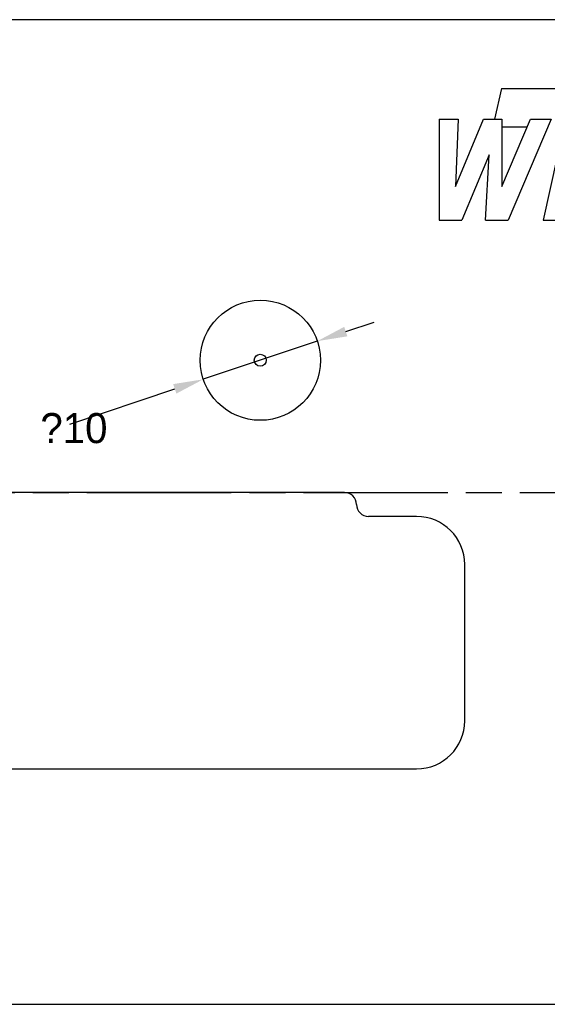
# Model space of a CAD drawing. Extents: x -147 to 25, y -61 to 205.
# Tile 2 of 8: x -63 to -19, y -61 to 21. Entities that reach past the tile are written whole.
import ezdxf

# ---------------------------------------------------------------- set-up
doc = ezdxf.new("R2010")
doc.units = 0
doc.header["$LTSCALE"] = 0.5
doc.linetypes.add('ACAD_ISO08W100', pattern=[36, 24, -3, 6, -3])
doc.layers.get('0').update_dxf_attribs({"linetype": 'CONTINUOUS'})
doc.layers.get('DEFPOINTS').update_dxf_attribs({"linetype": 'CONTINUOUS'})
doc.dimstyles.get("Standard").update_dxf_attribs({"dimtxt": 0.18, "dimasz": 0.18, "dimexe": 0.18, "dimexo": 0.0625, "dimgap": 0.09, "dimtad": 0, "dimtih": 1, "dimtoh": 1, "dimzin": 0, "dimcen": 0.09, "dimazin": 3, "dimtfac": 1, "dimtofl": 0, "dimtmove": 0, "dimatfit": 3})

# ---------------------------------------------------------------- blocks, each defined once
blk = doc.blocks.new('WILKINSON')
for p, q in [((3.764, 7.953), (3.35, 6.117)), ((3.764, 7.953), (19.585, 7.953)), ((0, 6.117), (0, 0)), ((0, 6.117), (1.148, 6.117)), ((0.978, 2.039), (2.678, 6.117)), ((1.148, 6.117), (0.978, 2.039)), ((2.678, 6.117), (3.783, 6.117)), ((3.783, 2.039), (5.526, 6.117)), ((3.783, 6.117), (3.783, 2.039)), ((6.759, 6.117), (4.166, 0)), ((5.526, 6.117), (6.759, 6.117)), ((5.319, 5.633), (3.783, 5.633)), ((3.018, 3.95), (1.36, 0)), ((2.805, 0), (3.018, 3.95)), ((7.141, 3.823), (6.291, 0)), ((0, 0), (1.36, 0)), ((2.805, 0), (4.166, 0)), ((6.291, 0), (7.439, 0))]:
    blk.add_line(p, q)
blk = doc.blocks.new('*D3')
at = {"color": 0}
for p, q in [((-35.56, -4.783), (-33.189, -3.989)), ((-37.93, -5.577), (-47.412, -8.754)), ((-58.521, -12.475), (-49.783, -9.548))]:
    blk.add_line(p, q, dxfattribs=at)
for points in [[(-35.692, -4.388), (-35.427, -5.179), (-37.93, -5.577)], [(-49.915, -9.153), (-49.651, -9.943), (-47.412, -8.754)]]:
    blk.add_solid(points, dxfattribs=at)
at = {"layer": 'DEFPOINTS', "color": 0}
for p in [(-37.93, -5.577), (-47.412, -8.754)]:
    blk.add_point(p, dxfattribs=at)
at = {"color": 0}
blk.add_text('?10', height=2.5, dxfattribs=at).set_placement((-60.956, -14.063))

msp = doc.modelspace()

# ---------------------------------------------------------------- linework, layer by layer
at = {"color": 5, "linetype": 'ACAD_ISO08W100'}
msp.add_line((-147.082, -18.166), (25.066, -18.166), dxfattribs=at)
for p, q in [((-35.671, -18.166), (-101.671, -18.166)), ((-34.671, -19.166), (-34.671, -19.166)), ((-29.671, -20.166), (-33.671, -20.166)), ((-25.671, -37.166), (-25.671, -24.166)), ((-101.671, -41.166), (-29.671, -41.166))]:
    msp.add_line(p, q)
msp.add_lwpolyline([(-147.082, -60.758), (25.066, -60.758), (25.066, 21.169), (-147.082, 21.169)], close=True)
at = {"color": 3}
for radius in [5, 0.5]:
    msp.add_circle((-42.671, -7.166), radius, dxfattribs=at)
for centre, radius, start, end in [((-35.671, -19.166), 1, 0, 90), ((-33.671, -19.166), 1, 180, 270), ((-29.671, -24.166), 4, 0, 90), ((-29.671, -37.166), 4, 270, 0)]:
    msp.add_arc(centre, radius, start, end)

# ---------------------------------------------------------------- block references
at = {"xscale": 1.375244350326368, "yscale": 1.375244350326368, "zscale": 1.375244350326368}
msp.add_blockref('WILKINSON', (-27.792, 4.493), dxfattribs=at)

# ---------------------------------------------------------------- dimensions: what is measured, and where the dimension line sits
dim = msp.add_diameter_dim_2p(p1=(-37.93, -5.577), p2=(-47.412, -8.754), dimstyle='Standard', override={"dimtxt": 2.5, "dimasz": 2.5, "dimexe": 1.25, "dimexo": 0.625, "dimgap": 0.625, "dimtad": 1, "dimtih": 0, "dimtoh": 0, "dimzin": 8, "dimlunit": 6, "dimcen": 2.5, "dimtofl": 1})
dim.commit()
dim.dimension.update_dxf_attribs({"geometry": '*D3', "text_midpoint": (-55.36, -11.416), "dimtype": 131})

doc.saveas('drawing.dxf')
